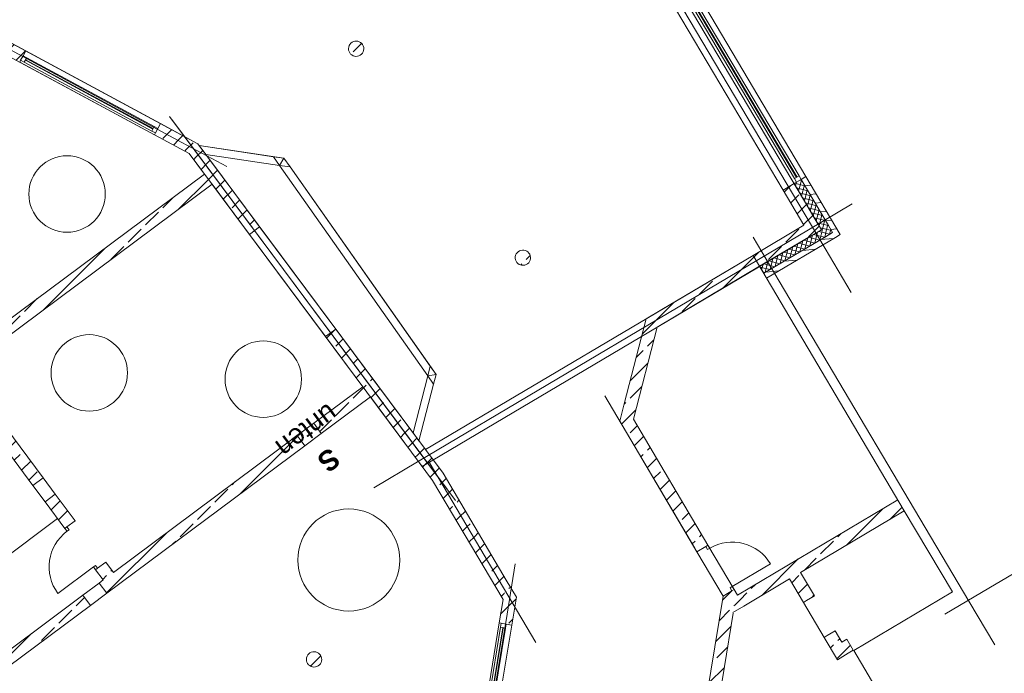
# Model space of a CAD drawing. Extents: x -22247 to 417655, y -187892 to 17509.
# Tile 19 of 62: x -4673 to 14635, y -83967 to -71155. Entities that reach past the tile are written whole.
import ezdxf
from ezdxf.lldxf.tags import DXFTag

# ---------------------------------------------------------------- set-up
doc = ezdxf.new("R2010")
doc.units = 0
doc.header["$LTSCALE"] = 50
doc.layers.get('0').update_dxf_attribs({"lineweight": 25})
for name, color, linetype, lineweight in [('01 Allgemein Bemaßung', 7, 'Continuous', 25), ('02 Raster Gebäude', 7, 'Continuous', 25), ('20 Außenwände', 7, 'Continuous', 25), ('20 Dach Stb-Decke', 7, 'Continuous', 25), ('20 Innenwände', 7, 'Continuous', 25), ('20 Stützen', 7, 'Continuous', 25)]:
    doc.layers.add(name, color=color, linetype=linetype, lineweight=lineweight)
doc.styles.add('ERSTELLTER_STIL_3', font='txt')
tags = doc.linetypes.add('Raster', pattern=[0.8, 0.4, -0.2, 0, -0.2]).pattern_tags.tags
tags[10:11] = [DXFTag(74, 4), DXFTag(75, 0), DXFTag(340, '0'), DXFTag(46, 1.0), DXFTag(50, 0.0), DXFTag(44, 0.0), DXFTag(45, 0.0)]
tags[8:9] = [DXFTag(74, 4), DXFTag(75, 0), DXFTag(340, '0'), DXFTag(46, 1.0), DXFTag(50, 0.0), DXFTag(44, 0.0), DXFTag(45, 0.0)]
tags[6:7] = [DXFTag(74, 4), DXFTag(75, 0), DXFTag(340, '0'), DXFTag(46, 1.0), DXFTag(50, 0.0), DXFTag(44, 0.0), DXFTag(45, 0.0)]
tags[4:5] = [DXFTag(74, 4), DXFTag(75, 0), DXFTag(340, '0'), DXFTag(46, 1.0), DXFTag(50, 0.0), DXFTag(44, 0.0), DXFTag(45, 0.0)]
tags = doc.linetypes.add('Schnittlinie', pattern=[1.2, 0.6, -0.3, 0, -0.3]).pattern_tags.tags
tags[10:11] = [DXFTag(74, 4), DXFTag(75, 0), DXFTag(340, '0'), DXFTag(46, 1.0), DXFTag(50, 0.0), DXFTag(44, 0.0), DXFTag(45, 0.0)]
tags[8:9] = [DXFTag(74, 4), DXFTag(75, 0), DXFTag(340, '0'), DXFTag(46, 1.0), DXFTag(50, 0.0), DXFTag(44, 0.0), DXFTag(45, 0.0)]
tags[6:7] = [DXFTag(74, 4), DXFTag(75, 0), DXFTag(340, '0'), DXFTag(46, 1.0), DXFTag(50, 0.0), DXFTag(44, 0.0), DXFTag(45, 0.0)]
tags[4:5] = [DXFTag(74, 4), DXFTag(75, 0), DXFTag(340, '0'), DXFTag(46, 1.0), DXFTag(50, 0.0), DXFTag(44, 0.0), DXFTag(45, 0.0)]
tags = doc.linetypes.add('Wipeout_Contour', pattern=[1, 0, -1]).pattern_tags.tags
tags[6:7] = [DXFTag(74, 4), DXFTag(75, 0), DXFTag(340, '0'), DXFTag(46, 1.0), DXFTag(50, 0.0), DXFTag(44, 0.0), DXFTag(45, 0.0)]
tags[4:5] = [DXFTag(74, 4), DXFTag(75, 0), DXFTag(340, '0'), DXFTag(46, 1.0), DXFTag(50, 0.0), DXFTag(44, 0.0), DXFTag(45, 0.0)]
tags = doc.linetypes.add('Öffnungslinie Tür Fenster', pattern=[0.46, 0.3, -0.16]).pattern_tags.tags
tags[6:7] = [DXFTag(74, 4), DXFTag(75, 0), DXFTag(340, '0'), DXFTag(46, 1.0), DXFTag(50, 0.0), DXFTag(44, 0.0), DXFTag(45, 0.0)]
tags[4:5] = [DXFTag(74, 4), DXFTag(75, 0), DXFTag(340, '0'), DXFTag(46, 1.0), DXFTag(50, 0.0), DXFTag(44, 0.0), DXFTag(45, 0.0)]
pattern_1 = [(5, (0, 0), (-15.68803, 179.31504), [])]
pattern_2 = [(165.6645, (0, 0), (19.80794, 77.509), []), (255.6645, (0, 0), (-77.509, 19.80794), [])]
pattern_3 = [(45, (0, 0), (-339.4113, 339.4113), []), (45, (-169.7, 169.7), (-339.4113, 339.4113), [360, -120])]

# ---------------------------------------------------------------- blocks, each defined once
blk = doc.blocks.new('Verdeckungsfläche_A06WQNW11A', base_point=(423, -74041))
at = {"color": 254, "linetype": 'Wipeout_Contour', "lineweight": 0, "ltscale": 0.008252, "true_color": 0xd6d6d6}
for p, q in [((509, -73871), (423, -74010)), ((628, -74041), (509, -73871)), ((423, -74010), (628, -74041))]:
    blk.add_line(p, q, dxfattribs=at)
blk = doc.blocks.new('Verdeckungsfläche_A06WQNW21A', base_point=(-1151, -74010))
at = {"color": 254, "linetype": 'Wipeout_Contour', "lineweight": 0, "ltscale": 0.010964, "true_color": 0xd6d6d6}
for p, q in [((304, -73841), (-1151, -73624)), ((-1151, -73624), (-1024, -73795)), ((-1024, -73795), (423, -74010)), ((423, -74010), (304, -73841))]:
    blk.add_line(p, q, dxfattribs=at)
blk = doc.blocks.new('Verdeckungsfläche_A06WQNW31A', base_point=(304, -74010))
at = {"color": 254, "linetype": 'Wipeout_Contour', "lineweight": 0, "ltscale": 0.008221, "true_color": 0xd6d6d6}
for p, q in [((304, -73841), (423, -74010)), ((509, -73871), (304, -73841)), ((423, -74010), (509, -73871))]:
    blk.add_line(p, q, dxfattribs=at)
blk = doc.blocks.new('Verdeckungsfläche_A06WQNW41A', base_point=(3330, -78297))
at = {"color": 254, "linetype": 'Wipeout_Contour', "lineweight": 0, "ltscale": 0.008704, "true_color": 0xd6d6d6}
for p, q in [((3493, -78107), (3330, -78137)), ((3330, -78137), (3443, -78297)), ((3443, -78297), (3493, -78107))]:
    blk.add_line(p, q, dxfattribs=at)
blk = doc.blocks.new('Verdeckungsfläche_A06WQNW51A', base_point=(423, -78137))
at = {"color": 254, "linetype": 'Wipeout_Contour', "lineweight": 0, "ltscale": 0.011297, "true_color": 0xd6d6d6}
for p, q in [((628, -74041), (423, -74010)), ((423, -74010), (3330, -78137)), ((3379, -77946), (628, -74041)), ((3330, -78137), (3379, -77946))]:
    blk.add_line(p, q, dxfattribs=at)
blk = doc.blocks.new('Verdeckungsfläche_A06WQNW61A', base_point=(3330, -78137))
at = {"color": 254, "linetype": 'Wipeout_Contour', "lineweight": 0, "ltscale": 0.008717, "true_color": 0xd6d6d6}
for p, q in [((3379, -77946), (3330, -78137)), ((3493, -78107), (3379, -77946)), ((3330, -78137), (3493, -78107))]:
    blk.add_line(p, q, dxfattribs=at)
blk = doc.blocks.new('Verdeckungsfläche_A06WQNW71A', base_point=(3041, -79410))
at = {"color": 254, "linetype": 'Wipeout_Contour', "lineweight": 0, "ltscale": 0.01171, "true_color": 0xd6d6d6}
for p, q in [((3330, -78137), (3041, -79255)), ((3443, -78297), (3330, -78137)), ((3156, -79410), (3443, -78297)), ((3041, -79255), (3156, -79410))]:
    blk.add_line(p, q, dxfattribs=at)

msp = doc.modelspace()

# ---------------------------------------------------------------- hatches: boundary and pattern name
at = {"layer": '20 Außenwände', "linetype": 'Continuous', "lineweight": 0, "ltscale": 3.71293e-05}
h = msp.add_hatch(dxfattribs=at)
h.set_pattern_fill('Dämmung_hart_2_0009', scale=1000, style=0, pattern_type=2)
h.set_pattern_definition(pattern_2)
h.paths.add_polyline_path([(10512, -74368), (11047, -75271), (11185, -75189), (10649, -74286)])
h = msp.add_hatch(dxfattribs=at)
h.set_pattern_fill('Holz_Vollholz_Längsholz__7F', scale=1000, style=0, pattern_type=2)
h.set_pattern_definition(pattern_1)
h.paths.add_polyline_path([(10649, -74286), (11267, -75327), (11361, -75271), (10744, -74230)])
h = msp.add_hatch(dxfattribs=at)
h.set_pattern_fill('Beton_Stahlbeton_0009', scale=1000, style=0, pattern_type=2)
h.set_pattern_definition(pattern_3)
h.paths.add_polyline_path([(10297, -74495), (10705, -75183), (10920, -75056), (10512, -74368)])
h = msp.add_hatch(dxfattribs=at)
h.set_pattern_fill('Beton_Stahlbeton_0009', scale=1000, style=0, pattern_type=2)
h.set_pattern_definition(pattern_3)
h.paths.add_polyline_path([(10705, -75183), (11047, -75271), (10920, -75056)])
h = msp.add_hatch(dxfattribs=at)
h.set_pattern_fill('Beton_Stahlbeton_0009', scale=1000, style=0, pattern_type=2)
h.set_pattern_definition(pattern_3)
h.paths.add_polyline_path([(10705, -75183), (9709, -75774), (9837, -75989), (10832, -75399)])
h = msp.add_hatch(dxfattribs=at)
h.set_pattern_fill('Dämmung_hart_2_0009', scale=1000, style=0, pattern_type=2)
h.set_pattern_definition([(75.6645, (0, 0), (-77.509, 19.80794), []), (165.6645, (0, 0), (19.80794, 77.509), [])])
h.paths.add_polyline_path([(11047, -75271), (9837, -75989), (9918, -76126), (11129, -75409)])
h = msp.add_hatch(dxfattribs=at)
h.set_pattern_fill('Beton_Stahlbeton_0009', scale=1000, style=0, pattern_type=2)
h.set_pattern_definition(pattern_3)
h.paths.add_polyline_path([(10705, -75183), (10832, -75399), (11047, -75271)])
h = msp.add_hatch(dxfattribs=at)
h.set_pattern_fill('Dämmung_hart_2_0009', scale=1000, style=0, pattern_type=2)
h.set_pattern_definition(pattern_2)
h.paths.add_polyline_path([(11185, -75189), (11047, -75271), (11267, -75327)])
h = msp.add_hatch(dxfattribs=at)
h.set_pattern_fill('Dämmung_hart_2_0009', scale=1000, style=0, pattern_type=2)
h.set_pattern_definition(pattern_2)
h.paths.add_polyline_path([(11047, -75271), (11129, -75409), (11267, -75327)])
h = msp.add_hatch(dxfattribs=at)
h.set_pattern_fill('Holz_Vollholz_Längsholz__7F', scale=1000, style=0, pattern_type=2)
h.set_pattern_definition(pattern_1)
h.paths.add_polyline_path([(11361, -75271), (11267, -75327), (11417, -75366)])
h = msp.add_hatch(dxfattribs=at)
h.set_pattern_fill('Holz_Vollholz_Längsholz__7F', scale=1000, style=0, pattern_type=2)
h.set_pattern_definition(pattern_1)
h.paths.add_polyline_path([(11267, -75327), (9918, -76126), (9974, -76221), (11323, -75422)])
h = msp.add_hatch(dxfattribs=at)
h.set_pattern_fill('Holz_Vollholz_Längsholz__7F', scale=1000, style=0, pattern_type=2)
h.set_pattern_definition(pattern_1)
h.paths.add_polyline_path([(11267, -75327), (11323, -75422), (11417, -75366)])
h = msp.add_hatch(dxfattribs=at)
h.set_pattern_fill('Beton_Stahlbeton_0009', scale=1000, style=0, pattern_type=2)
h.set_pattern_definition(pattern_3)
h.paths.add_polyline_path([(7829, -77179), (9837, -75989), (9709, -75774), (7918, -76836)])
at = {"layer": '20 Innenwände', "linetype": 'Continuous', "lineweight": 0, "ltscale": 3.71293e-05}
h = msp.add_hatch(dxfattribs=at)
h.set_pattern_fill('Beton_Stahlbeton_0009', scale=1000, style=0, pattern_type=2)
h.set_pattern_definition(pattern_3)
h.paths.add_polyline_path([(-5263, -71384), (-5382, -71604), (-4673, -71986), (-4554, -71766)])
h = msp.add_hatch(dxfattribs=at)
h.set_pattern_fill('Beton_Stahlbeton_0009', scale=1000, style=0, pattern_type=2)
h.set_pattern_definition(pattern_3)
h.paths.add_polyline_path([(-1914, -73190), (-2032, -73410), (-1347, -73780), (-1700, -73306)])
h = msp.add_hatch(dxfattribs=at)
h.set_pattern_fill('Beton_Stahlbeton_0009', scale=1000, style=0, pattern_type=2)
h.set_pattern_definition(pattern_3)
h.paths.add_polyline_path([(-1179, -73586), (-1700, -73306), (-1347, -73780)])
h = msp.add_hatch(dxfattribs=at)
h.set_pattern_fill('Beton_Stahlbeton_0009', scale=1000, style=0, pattern_type=2)
h.set_pattern_definition(pattern_3)
h.paths.add_polyline_path([(-1347, -73780), (-826, -74061), (-1179, -73586)])
h = msp.add_hatch(dxfattribs=at)
h.set_pattern_fill('Beton_Stahlbeton_0009', scale=1000, style=0, pattern_type=2)
h.set_pattern_definition(pattern_3)
h.paths.add_polyline_path([(-1347, -73780), (-169, -75363), (32, -75213), (-826, -74061)])
h = msp.add_hatch(dxfattribs=at)
h.set_pattern_fill('Beton_Stahlbeton_0009', scale=1000, style=0, pattern_type=2)
h.set_pattern_definition(pattern_3)
h.paths.add_polyline_path([(-7119, -78700), (-6970, -78901), (-899, -74382), (-1048, -74181)])
h = msp.add_hatch(dxfattribs=at)
h.set_pattern_fill('Beton_Stahlbeton_0009', scale=1000, style=0, pattern_type=2)
h.set_pattern_definition(pattern_3)
h.paths.add_polyline_path([(7918, -76836), (7613, -77017), (7829, -77179)])
h = msp.add_hatch(dxfattribs=at)
h.set_pattern_fill('Beton_Stahlbeton_0009', scale=1000, style=0, pattern_type=2)
h.set_pattern_definition(pattern_3)
h.paths.add_polyline_path([(7613, -77017), (7524, -77360), (7829, -77179)])
h = msp.add_hatch(dxfattribs=at)
h.set_pattern_fill('Beton_Stahlbeton_0009', scale=1000, style=0, pattern_type=2)
h.set_pattern_definition(pattern_3)
h.paths.add_polyline_path([(1324, -77368), (3421, -80185), (2209, -78138), (1525, -77219)])
h = msp.add_hatch(dxfattribs=at)
h.set_pattern_fill('Beton_Stahlbeton_0009', scale=1000, style=0, pattern_type=2)
h.set_pattern_definition(pattern_3)
h.paths.add_polyline_path([(7524, -77360), (7181, -78685), (7361, -78988), (7829, -77179)])
h = msp.add_hatch(dxfattribs=at)
h.set_pattern_fill('Beton_Stahlbeton_0009', scale=1000, style=0, pattern_type=2)
h.set_pattern_definition(pattern_3)
h.paths.add_polyline_path([(2209, -78138), (3421, -80185), (3629, -80046)])
h = msp.add_hatch(dxfattribs=at)
h.set_pattern_fill('Beton_Stahlbeton_0009', scale=1000, style=0, pattern_type=2)
h.set_pattern_definition(pattern_3)
h.paths.add_polyline_path([(2054, -78349), (1092, -79065), (1241, -79266), (2204, -78549)])
h = msp.add_hatch(dxfattribs=at)
h.set_pattern_fill('Beton_Stahlbeton_0009', scale=1000, style=0, pattern_type=2)
h.set_pattern_definition(pattern_3)
h.paths.add_polyline_path([(-5450, -78892), (-4414, -80284), (-4213, -80135), (-5250, -78743)])
h = msp.add_hatch(dxfattribs=at)
h.set_pattern_fill('Beton_Stahlbeton_0009', scale=1000, style=0, pattern_type=2)
h.set_pattern_definition(pattern_3)
h.paths.add_polyline_path([(7181, -78685), (7093, -79026), (7361, -78988)])
h = msp.add_hatch(dxfattribs=at)
h.set_pattern_fill('Beton_Stahlbeton_0009', scale=1000, style=0, pattern_type=2)
h.set_pattern_definition(pattern_3)
h.paths.add_polyline_path([(7361, -78988), (7093, -79026), (7273, -79330)])
h = msp.add_hatch(dxfattribs=at)
h.set_pattern_fill('Beton_Stahlbeton_0009', scale=1000, style=0, pattern_type=2)
h.set_pattern_definition(pattern_3)
h.paths.add_polyline_path([(7273, -79330), (8607, -81584), (8823, -81457), (7361, -78988)])
h = msp.add_hatch(dxfattribs=at)
h.set_pattern_fill('Beton_Stahlbeton_0009', scale=1000, style=0, pattern_type=2)
h.set_pattern_definition(pattern_3)
h.paths.add_polyline_path([(-3115, -82197), (-2965, -82397), (920, -79505), (771, -79304)])
h = msp.add_hatch(dxfattribs=at)
h.set_pattern_fill('Beton_Stahlbeton_0009', scale=1000, style=0, pattern_type=2)
h.set_pattern_definition(pattern_3)
h.paths.add_polyline_path([(3421, -80185), (4841, -82092), (3629, -80046)])
h = msp.add_hatch(dxfattribs=at)
h.set_pattern_fill('Beton_Stahlbeton_0009', scale=1000, style=0, pattern_type=2)
h.set_pattern_definition(pattern_3)
h.paths.add_polyline_path([(4868, -82138), (4841, -82092), (3421, -80185), (4805, -82522)])
h = msp.add_hatch(dxfattribs=at)
h.set_pattern_fill('Beton_Stahlbeton_0009', scale=1000, style=0, pattern_type=2)
h.set_pattern_definition(pattern_3)
h.paths.add_polyline_path([(-4175, -80605), (-3787, -81126), (-3586, -80977), (-3975, -80456)])
h = msp.add_hatch(dxfattribs=at)
h.set_pattern_fill('Beton_Stahlbeton_0009', scale=1000, style=0, pattern_type=2)
h.set_pattern_definition(pattern_3)
h.paths.add_polyline_path([(9528, -82648), (12674, -80783), (12547, -80568), (9401, -82433)])
h = msp.add_hatch(dxfattribs=at)
h.set_pattern_fill('Beton_Stahlbeton_0009', scale=1000, style=0, pattern_type=2)
h.set_pattern_definition(pattern_3)
h.paths.add_polyline_path([(-3184, -81937), (-3035, -82137), (-2834, -81988), (-2983, -81787)])
h = msp.add_hatch(dxfattribs=at)
h.set_pattern_fill('Beton_Stahlbeton_0009', scale=1000, style=0, pattern_type=2)
h.set_pattern_definition(pattern_3)
h.paths.add_polyline_path([(10638, -81990), (10423, -82118), (10695, -82576), (10910, -82449)])
h = msp.add_hatch(dxfattribs=at)
h.set_pattern_fill('Beton_Stahlbeton_0009', scale=1000, style=0, pattern_type=2)
h.set_pattern_definition(pattern_3)
h.paths.add_polyline_path([(4868, -82138), (4805, -82522), (5066, -82473)])
h = msp.add_hatch(dxfattribs=at)
h.set_pattern_fill('Beton_Stahlbeton_0009', scale=1000, style=0, pattern_type=2)
h.set_pattern_definition(pattern_3)
h.paths.add_polyline_path([(-5581, -84033), (-5432, -84234), (-3286, -82636), (-3436, -82436)])
h = msp.add_hatch(dxfattribs=at)
h.set_pattern_fill('Beton_Stahlbeton_0009', scale=1000, style=0, pattern_type=2)
h.set_pattern_definition(pattern_3)
h.paths.add_polyline_path([(9337, -82326), (9122, -82453), (9186, -82561), (9401, -82433)])
h = msp.add_hatch(dxfattribs=at)
h.set_pattern_fill('Beton_Stahlbeton_0009', scale=1000, style=0, pattern_type=2)
h.set_pattern_definition(pattern_3)
h.paths.add_polyline_path([(9401, -82433), (9186, -82561), (9313, -82776)])
h = msp.add_hatch(dxfattribs=at)
h.set_pattern_fill('Beton_Stahlbeton_0009', scale=1000, style=0, pattern_type=2)
h.set_pattern_definition(pattern_3)
h.paths.add_polyline_path([(9401, -82433), (9313, -82776), (9528, -82648)])
h = msp.add_hatch(dxfattribs=at)
h.set_pattern_fill('Beton_Stahlbeton_0009', scale=1000, style=0, pattern_type=2)
h.set_pattern_definition(pattern_3)
h.paths.add_polyline_path([(4730, -82980), (4976, -83021), (5003, -82857), (4805, -82522)])
h = msp.add_hatch(dxfattribs=at)
h.set_pattern_fill('Beton_Stahlbeton_0009', scale=1000, style=0, pattern_type=2)
h.set_pattern_definition(pattern_3)
h.paths.add_polyline_path([(4805, -82522), (5003, -82857), (5066, -82473)])
h = msp.add_hatch(dxfattribs=at)
h.set_pattern_fill('Beton_Stahlbeton_0009', scale=1000, style=0, pattern_type=2)
h.set_pattern_definition(pattern_3)
h.paths.add_polyline_path([(8718, -84920), (8965, -84960), (9321, -82789), (9123, -82454)])
h = msp.add_hatch(dxfattribs=at)
h.set_pattern_fill('Beton_Stahlbeton_0009', scale=1000, style=0, pattern_type=2)
h.set_pattern_definition(pattern_3)
h.paths.add_polyline_path([(11318, -83137), (11103, -83264), (11234, -83485), (11449, -83358)])
h = msp.add_hatch(dxfattribs=at)
h.set_pattern_fill('Beton_Stahlbeton_0009', scale=1000, style=0, pattern_type=2)
h.set_pattern_definition(pattern_3)
h.paths.add_polyline_path([(11234, -83485), (11361, -83700), (11449, -83358)])
h = msp.add_hatch(dxfattribs=at)
h.set_pattern_fill('Beton_Stahlbeton_0009', scale=1000, style=0, pattern_type=2)
h.set_pattern_definition(pattern_3)
h.paths.add_polyline_path([(11361, -83700), (11576, -83573), (11449, -83358)])
h = msp.add_hatch(dxfattribs=at)
h.set_pattern_fill('Beton_Stahlbeton_0009', scale=1000, style=0, pattern_type=2)
h.set_pattern_definition(pattern_3)
h.paths.add_polyline_path([(11547, -83300), (11449, -83358), (11576, -83573), (11674, -83515)])
at = {"layer": '20 Stützen', "linetype": 'Continuous', "lineweight": 0, "ltscale": 3.71293e-05}
h = msp.add_hatch(dxfattribs=at)
h.set_pattern_fill('Beton_Stahlbeton_0009', scale=1000, style=0, pattern_type=2)
h.set_pattern_definition(pattern_3)
h.paths.add_polyline_path([(1777, -71750, 0.414214), (1951, -71872, 0.414214), (2073, -71698, 0.414214), (1899, -71577, 0.414214)])
h = msp.add_hatch(dxfattribs=at)
h.set_pattern_fill('Beton_Stahlbeton_0009', scale=1000, style=0, pattern_type=2)
h.set_pattern_definition(pattern_3)
h.paths.add_polyline_path([(5176, -75969, 0.414214), (5344, -75839, 0.414214), (5214, -75672, 0.414214), (5046, -75802, 0.414214)])
h = msp.add_hatch(dxfattribs=at)
h.set_pattern_fill('Beton_Stahlbeton_0009', scale=1000, style=0, pattern_type=2)
h.set_pattern_definition(pattern_3)
h.paths.add_polyline_path([(952, -83720, 0.414214), (1126, -83842, 0.414214), (1248, -83668, 0.414214), (1074, -83546, 0.414214)])

# ---------------------------------------------------------------- linework, layer by layer
at = {"layer": '02 Raster Gebäude', "color": 1, "linetype": 'Raster', "lineweight": 18, "ltscale": 0.000188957, "true_color": 0xf50000}
for p, q in [((11122, -75642), (7403, -69369)), ((11122, -75642), (7403, -69369)), ((-1494, -73559), (-8056, -70020)), ((-1093, -73911), (-1690, -73109)), ((-1494, -73559), (-613, -74033)), ((3274, -79778), (-1093, -73911)), ((10793, -75277), (11653, -74767)), ((3129, -79821), (10793, -75277)), ((10221, -76279), (9711, -75419)), ((10221, -76279), (9711, -75419)), ((11122, -75642), (11632, -76502)), ((11122, -75642), (11632, -76502)), ((13940, -82552), (10221, -76279)), ((13940, -82552), (10221, -76279)), ((14331, -82297), (20607, -78585)), ((3129, -79821), (2269, -80331)), ((3274, -79778), (3871, -80580)), ((4884, -82810), (5046, -81823)), ((14331, -82297), (13470, -82806)), ((13940, -82552), (14450, -83412)), ((13940, -82552), (14450, -83412)), ((4308, -86314), (4884, -82810))]:
    msp.add_line(p, q, dxfattribs=at)
at = {"layer": '02 Raster Gebäude', "color": 1, "linetype": 'Schnittlinie', "lineweight": 18, "ltscale": 0.000188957, "true_color": 0xf50000}
for p, q in [((-1733, -73052), (3707, -80360)), ((8567, -81515), (6800, -78531)), ((5448, -83362), (3354, -79827)), ((-3930, -80934), (-7376, -83499))]:
    msp.add_line(p, q, dxfattribs=at)
at = {"layer": '20 Außenwände', "color": 7, "linetype": 'Continuous', "lineweight": 13, "ltscale": 3.71293e-05}
for p, q in [((8449, -70359), (10744, -74230)), ((8002, -70625), (10297, -74495)), ((8309, -70535), (10523, -74268)), ((8348, -70512), (10561, -74245)), ((10570, -74240), (8357, -70507)), ((10609, -74217), (8395, -70484)), ((10609, -74217), (10523, -74268)), ((10523, -74268), (10563, -74337)), ((10649, -74286), (10563, -74337)), ((10649, -74286), (10563, -74337)), ((10649, -74286), (10563, -74337)), ((10649, -74286), (10609, -74217)), ((10744, -74230), (10649, -74286)), ((10744, -74230), (10649, -74286)), ((11185, -75189), (10649, -74286)), ((10512, -74368), (10297, -74495)), ((10512, -74368), (10297, -74495)), ((10563, -74337), (10512, -74368)), ((10563, -74337), (10512, -74368)), ((10920, -75056), (10512, -74368)), ((11047, -75271), (10920, -75056)), ((10832, -75399), (11047, -75271)), ((10832, -75399), (11047, -75271)), ((11267, -75327), (11185, -75189)), ((9837, -75989), (10832, -75399)), ((9918, -76126), (11129, -75409)), ((11129, -75409), (11267, -75327)), ((11129, -75409), (11267, -75327))]:
    msp.add_line(p, q, dxfattribs=at)
for points in [[(11417, -75366), (10744, -74230)], [(10297, -74495), (10705, -75183)], [(10705, -75183), (9709, -75774)], [(9974, -76221), (11323, -75422)], [(11417, -75366), (11323, -75422)], [(9709, -75774), (7918, -76836)], [(7829, -77179), (9837, -75989)], [(9918, -76126), (9837, -75989)], [(9974, -76221), (9918, -76126)], [(7613, -77017), (7918, -76836)]]:
    msp.add_lwpolyline(points, dxfattribs=at)
at = {"layer": '20 Dach Stb-Decke', "color": 7, "linetype": 'Öffnungslinie Tür Fenster', "lineweight": 13, "ltscale": 3.71293e-05}
for points in [[(-15100, -64000), (-14930, -69845), (-8966, -69672), (-1347, -73780), (3218, -79913), (11047, -75271), (7566, -69400), (4588, -69278), (386, -62191)], [(-14937, -69595), (-14687, -69588), (-8896, -69419), (-8784, -69485), (-1179, -73586), (3286, -79582), (7483, -77094), (9708, -75774), (12674, -80783), (13620, -82371), (11682, -83521), (13237, -86157), (13224, -86164), (21960, -100904), (27285, -97747), (30639, -95758), (35259, -103551), (29637, -115981), (9684, -104767), (-6441, -100944), (-6851, -86849), (-14744, -76246)]]:
    msp.add_lwpolyline(points, close=True, dxfattribs=at)
for points in [[(-4494, -74572, 1), (-2994, -74572, 1)], [(-2559, -78078, 1), (-4059, -78078, 1)], [(-647, -78201, 1), (853, -78201, 1)], [(780, -81746, 1), (2780, -81746, 1)]]:
    msp.add_lwpolyline(points, format="xyb", close=True, dxfattribs=at)
at = {"layer": '20 Innenwände', "color": 7, "linetype": 'Continuous', "lineweight": 13, "ltscale": 3.71293e-05}
for p, q in [((-4554, -71766), (-4607, -71863)), ((-4554, -71766), (-4607, -71863)), ((-1914, -73190), (-4554, -71766)), ((-4654, -71951), (-4673, -71986)), ((-4654, -71951), (-4673, -71986)), ((-2032, -73410), (-4673, -71986)), ((-4607, -71863), (-4654, -71951)), ((-4607, -71863), (-4654, -71951)), ((-4607, -71863), (-4654, -71951)), ((-4654, -71951), (-4584, -71989)), ((-4536, -71901), (-4607, -71863)), ((-4584, -71989), (-4536, -71901)), ((-4584, -71989), (-2084, -73337)), ((-4562, -71950), (-2063, -73298)), ((-2058, -73289), (-4558, -71941)), ((-2036, -73249), (-4536, -71901)), ((-2036, -73249), (-2084, -73337)), ((-2084, -73337), (-2013, -73375)), ((-1966, -73287), (-2036, -73249)), ((-1966, -73287), (-2013, -73375)), ((-1966, -73287), (-2013, -73375)), ((-1966, -73287), (-2013, -73375)), ((-1914, -73190), (-1966, -73287)), ((-1914, -73190), (-1966, -73287)), ((-2013, -73375), (-2032, -73410)), ((-2013, -73375), (-2032, -73410)), ((32, -75213), (-169, -75363)), ((32, -75213), (-169, -75363)), ((1525, -77219), (32, -75213)), ((1324, -77368), (-169, -75363)), ((1525, -77219), (1324, -77368)), ((1525, -77219), (1324, -77368)), ((1092, -79065), (771, -79304)), ((1092, -79065), (1241, -79266)), ((1092, -79065), (1241, -79266)), ((771, -79304), (920, -79505)), ((771, -79304), (920, -79505)), ((1241, -79266), (920, -79505)), ((-4414, -80284), (-4213, -80135)), ((-4414, -80284), (-4213, -80135)), ((-4175, -80605), (-4414, -80284)), ((-3975, -80456), (-4213, -80135)), ((-4175, -80605), (-3975, -80456)), ((-4175, -80605), (-3975, -80456)), ((-3747, -81097), (-3586, -80977)), ((-3747, -81097), (-3586, -80977)), ((-3787, -81126), (-3747, -81097)), ((-3787, -81126), (-3747, -81097)), ((-3787, -81126), (-3747, -81097)), ((-3787, -81126), (-3747, -81097)), ((-3745, -81183), (-3787, -81126)), ((-3747, -81097), (-3705, -81153)), ((-3705, -81153), (-3745, -81183)), ((8823, -81457), (8780, -81482)), ((8823, -81457), (8780, -81482)), ((8823, -81457), (8780, -81482)), ((8823, -81457), (8780, -81482)), ((8823, -81457), (9337, -82326)), ((8858, -81517), (8823, -81457)), ((8780, -81482), (8607, -81584)), ((8780, -81482), (8607, -81584)), ((8607, -81584), (9122, -82453)), ((8780, -81482), (8815, -81542)), ((8815, -81542), (8858, -81517)), ((-3186, -81851), (-3226, -81881)), ((-3144, -81907), (-3186, -81851)), ((-3144, -81907), (-2983, -81787)), ((-3144, -81907), (-2983, -81787)), ((9301, -82265), (10050, -81822)), ((-3226, -81881), (-3923, -82400)), ((-3226, -81881), (-3184, -81937)), ((-3184, -81937), (-3144, -81907)), ((-3184, -81937), (-3144, -81907)), ((-3184, -81937), (-3144, -81907)), ((-3184, -81937), (-3144, -81907)), ((-3115, -82197), (-3436, -82436)), ((-3115, -82197), (-2965, -82397)), ((-3115, -82197), (-2965, -82397)), ((-3436, -82436), (-3286, -82636)), ((-3436, -82436), (-3286, -82636)), ((-2965, -82397), (-3286, -82636)), ((9294, -82351), (9122, -82453)), ((9294, -82351), (9122, -82453)), ((9258, -82291), (9301, -82265)), ((9294, -82351), (9258, -82291)), ((9337, -82326), (9294, -82351)), ((9337, -82326), (9294, -82351)), ((9337, -82326), (9294, -82351)), ((9337, -82326), (9294, -82351)), ((9301, -82265), (9337, -82326)), ((10695, -82576), (10755, -82541)), ((10695, -82576), (10755, -82541)), ((11103, -83264), (10695, -82576)), ((10755, -82541), (10910, -82449)), ((10755, -82541), (10910, -82449)), ((4730, -82980), (4243, -85940)), ((4976, -83021), (4490, -85981)), ((4769, -82986), (4730, -82980)), ((4769, -82986), (4730, -82980)), ((4769, -82986), (4756, -83065)), ((4868, -83003), (4769, -82986)), ((4868, -83003), (4769, -82986)), ((4868, -83003), (4769, -82986)), ((4855, -83082), (4868, -83003)), ((4976, -83021), (4868, -83003)), ((4976, -83021), (4868, -83003)), ((4756, -83065), (4296, -85868)), ((4800, -83073), (4340, -85875)), ((4350, -85877), (4810, -83074)), ((4394, -85884), (4855, -83082)), ((4756, -83065), (4855, -83082)), ((11163, -83229), (11318, -83137)), ((11163, -83229), (11318, -83137)), ((11103, -83264), (11163, -83229)), ((11103, -83264), (11163, -83229))]:
    msp.add_line(p, q, dxfattribs=at)
for points in [[(-4554, -71766), (-5263, -71384)], [(-1179, -73586), (-1914, -73190)], [(-2032, -73410), (-1347, -73780)], [(-1179, -73586), (-826, -74061)], [(509, -73871), (-1151, -73624)], [(-1024, -73795), (-1151, -73624)], [(-1347, -73780), (-1048, -74181)], [(-1024, -73795), (423, -74010)], [(509, -73871), (628, -74041)], [(32, -75213), (-826, -74061)], [(423, -74010), (3330, -78137)], [(3493, -78107), (628, -74041)], [(-1048, -74181), (-7119, -78700)], [(-5787, -78021), (-899, -74382)], [(-899, -74382), (-169, -75363)], [(7613, -77017), (7181, -78685)], [(2209, -78138), (1525, -77219)], [(7361, -78988), (7829, -77179)], [(1324, -77368), (2054, -78349)], [(3629, -80046), (2209, -78138)], [(3330, -78137), (3041, -79255)], [(3493, -78107), (3443, -78297)], [(2054, -78349), (1092, -79065)], [(3156, -79410), (3443, -78297)], [(1241, -79266), (2204, -78549)], [(2204, -78549), (3421, -80185)], [(-4213, -80135), (-5250, -78743)], [(7093, -79026), (7181, -78685)], [(-5450, -78892), (-4414, -80284)], [(7093, -79026), (8607, -81584)], [(8823, -81457), (7361, -78988)], [(771, -79304), (-2834, -81988)], [(3041, -79255), (3156, -79410)], [(-2965, -82397), (920, -79505)], [(4868, -82138), (3629, -80046)], [(3421, -80185), (4805, -82522)], [(-3586, -80977), (-3975, -80456)], [(-4175, -80605), (-3787, -81126)], [(12547, -80568), (9401, -82433)], [(12547, -80568), (12674, -80783)], [(10638, -81990), (12674, -80783)], [(-2834, -81988), (-2983, -81787)], [(-3184, -81937), (-3035, -82137)], [(10910, -82449), (10638, -81990)], [(-3035, -82137), (-3115, -82197)], [(5066, -82473), (4868, -82138)], [(9528, -82648), (10423, -82118)], [(10423, -82118), (10695, -82576)], [(-3436, -82436), (-5581, -84033)], [(9401, -82433), (9337, -82326)], [(-5432, -84234), (-3286, -82636)], [(4805, -82522), (4730, -82980)], [(4976, -83021), (5066, -82473)], [(9123, -82454), (8718, -84920)], [(9122, -82453), (9123, -82454)], [(8965, -84960), (9321, -82789)], [(9313, -82776), (9528, -82648)], [(11449, -83358), (11318, -83137)], [(11103, -83264), (11361, -83700)], [(11547, -83300), (11449, -83358)], [(11674, -83515), (11547, -83300)], [(11361, -83700), (11576, -83573)], [(11576, -83573), (11674, -83515)]]:
    msp.add_lwpolyline(points, dxfattribs=at)
for centre, start, end in [((-3226, -81881), 126.6645, 216.6645), ((9301, -82265), 30.6293, 120.6293)]:
    msp.add_arc(centre, 870, start, end, dxfattribs=at)
at = {"layer": '20 Stützen', "color": 7, "linetype": 'Continuous', "lineweight": 13, "ltscale": 3.71293e-05}
for points in [[(1777, -71750, 0.414214), (1951, -71872, 0.414214), (2073, -71698, 0.414214), (1899, -71577, 0.414214)], [(5176, -75969, 0.414214), (5344, -75839, 0.414214), (5214, -75672, 0.414214), (5046, -75802, 0.414214)], [(952, -83720, 0.414214), (1126, -83842, 0.414214), (1248, -83668, 0.414214), (1074, -83546, 0.414214)]]:
    msp.add_lwpolyline(points, format="xyb", close=True, dxfattribs=at)

# ---------------------------------------------------------------- block references
at = {"layer": '20 Innenwände', "color": 254, "linetype": 'Wipeout_Contour', "lineweight": 0, "ltscale": 0.010964, "true_color": 0xd6d6d6}
msp.add_blockref('Verdeckungsfläche_A06WQNW21A', (-1151, -74010), dxfattribs=at)
at = {"layer": '20 Innenwände', "color": 254, "linetype": 'Wipeout_Contour', "lineweight": 0, "ltscale": 0.008221, "true_color": 0xd6d6d6}
msp.add_blockref('Verdeckungsfläche_A06WQNW31A', (304, -74010), dxfattribs=at)
at = {"layer": '20 Innenwände', "color": 254, "linetype": 'Wipeout_Contour', "lineweight": 0, "ltscale": 0.008252, "true_color": 0xd6d6d6}
msp.add_blockref('Verdeckungsfläche_A06WQNW11A', (423, -74041), dxfattribs=at)
at = {"layer": '20 Innenwände', "color": 254, "linetype": 'Wipeout_Contour', "lineweight": 0, "ltscale": 0.011297, "true_color": 0xd6d6d6}
msp.add_blockref('Verdeckungsfläche_A06WQNW51A', (423, -78137), dxfattribs=at)
at = {"layer": '20 Innenwände', "color": 254, "linetype": 'Wipeout_Contour', "lineweight": 0, "ltscale": 0.008717, "true_color": 0xd6d6d6}
msp.add_blockref('Verdeckungsfläche_A06WQNW61A', (3330, -78137), dxfattribs=at)
at = {"layer": '20 Innenwände', "color": 254, "linetype": 'Wipeout_Contour', "lineweight": 0, "ltscale": 0.01171, "true_color": 0xd6d6d6}
msp.add_blockref('Verdeckungsfläche_A06WQNW71A', (3041, -79410), dxfattribs=at)
at = {"layer": '20 Innenwände', "color": 254, "linetype": 'Wipeout_Contour', "lineweight": 0, "ltscale": 0.008704, "true_color": 0xd6d6d6}
msp.add_blockref('Verdeckungsfläche_A06WQNW41A', (3330, -78297), dxfattribs=at)

# ---------------------------------------------------------------- texts
at = {"layer": '01 Allgemein Bemaßung', "color": 7, "linetype": 'Continuous', "lineweight": 13, "ltscale": 3.71293e-05, "insert": (1509, -79951), "char_height": 400, "attachment_point": 2, "rotation": 216.6645, "line_spacing_factor": 1.076987, "style": 'ERSTELLTER_STIL_3'}
msp.add_mtext('\\A1;{\\fCentury Gothic|b1|i0|c0|p0;\\W1;S\\P\\fCentury Gothic|b0|i0|c0|p0;\\W1;unten}', dxfattribs=at)

doc.saveas('drawing.dxf')
